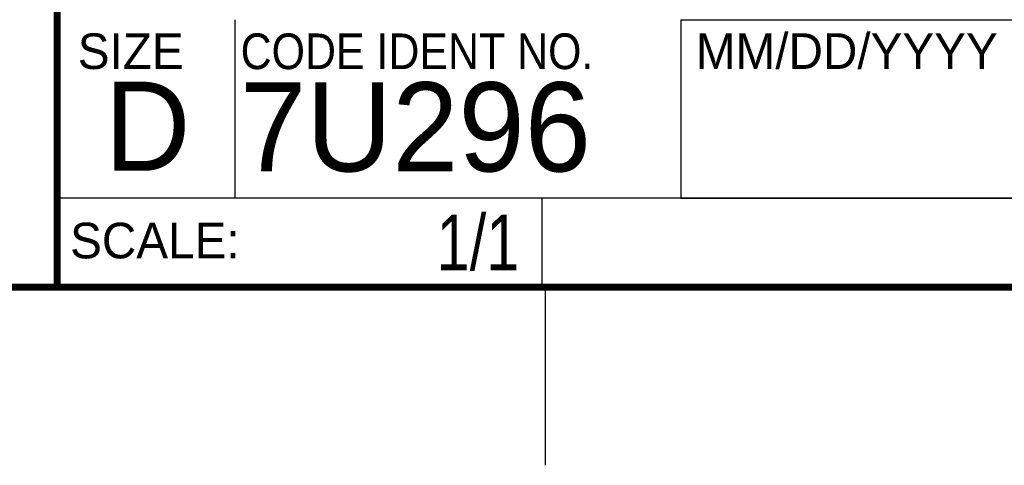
# Model space of a CAD drawing. Header units: inches. Extents: x 0 to 34, y 0 to 22.
# Tile 9 of 21: x 28.3 to 31, y 0 to 1.3. Entities that reach past the tile are written whole.
import ezdxf
from ezdxf.enums import TextEntityAlignment as Align

# ---------------------------------------------------------------- set-up
doc = ezdxf.new("R2010")
doc.units = ezdxf.units.IN
doc.header["$LTSCALE"] = 1.87
doc.header["$MEASUREMENT"] = 0
doc.layers.get('0').update_dxf_attribs({"linetype": 'CONTINUOUS'})
doc.styles.get("Standard").update_dxf_attribs({"font": 'txt', "width": 0.8})

msp = doc.modelspace()

# ---------------------------------------------------------------- linework, layer by layer
at = {"color": 2, "linetype": 'CONTINUOUS'}
for p, q in [((28.88, 0.75), (28.88, 1.25)), ((30.13, 1.2499), (33.49, 1.2499)), ((30.13, 1.2499), (30.13, 0.7499)), ((28.3795, 0.75), (29.7395, 0.75)), ((28.3795, 0.75), (28.3795, 0.5)), ((28.38, 0.75), (33.5, 0.75)), ((29.7395, 0.75), (29.7395, 0.5)), ((30.13, 0.7499), (33.49, 0.7499)), ((28.3795, 0.5), (29.7395, 0.5)), ((29.75, 0), (29.75, 0.5))]:
    msp.add_line(p, q, dxfattribs=at)
at = {"color": 7, "linetype": 'CONTINUOUS', "const_width": 0.02}
for points in [[(28.38, 3), (28.38, 0.5)], [(0.5, 0.5), (33.5, 0.5)]]:
    msp.add_lwpolyline(points, dxfattribs=at)

# ---------------------------------------------------------------- texts
at = {"color": 2, "linetype": 'CONTINUOUS'}
for s, p in [('MM/DD/YYYY', (30.1721, 1.1121)), ('SIZE', (28.4379, 1.1118)), ('SCALE:', (28.4164, 0.5806))]:
    msp.add_text(s, height=0.1, dxfattribs=at).set_placement(p)
at = {"color": 2, "linetype": 'CONTINUOUS', "width": 0.9}
msp.add_text('CODE IDENT NO.', height=0.1, dxfattribs=at).set_placement((28.8949, 1.1115))
at = {"color": 7, "linetype": 'CONTINUOUS'}
for s, p in [('7U296', (28.8928, 0.8245)), ('D  ', (28.5128, 0.8264))]:
    msp.add_text(s, height=0.25, dxfattribs=at).set_placement(p)
at = {"color": 7, "linetype": 'CONTINUOUS', "width": 0.8}
msp.add_text('1/1', height=0.15625, dxfattribs=at).set_placement((29.677, 0.5469), align=Align.RIGHT)

doc.saveas('drawing.dxf')
